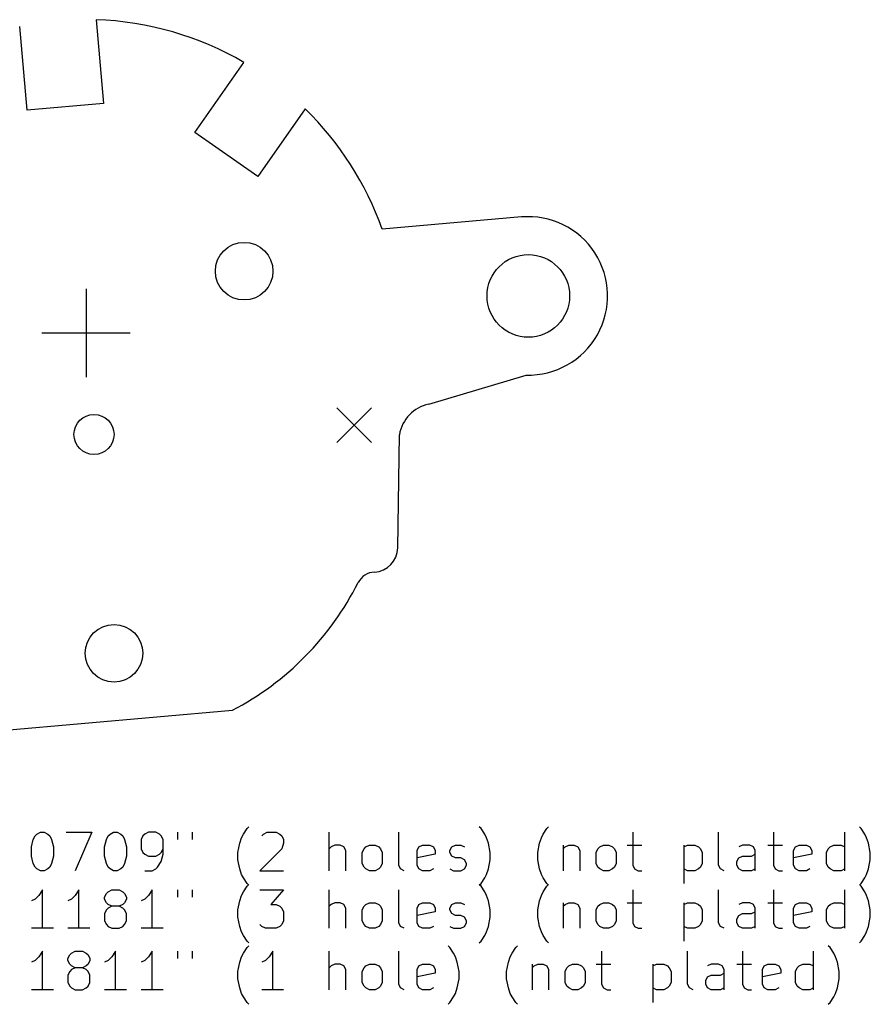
# Model space of a CAD drawing. Extents: x 61.2 to 131.3, y -105.5 to -54.2.
# Tile 2 of 2: x 87 to 131.3, y -105.5 to -54.2. Entities that reach past the tile are written whole.
import ezdxf

# ---------------------------------------------------------------- set-up
doc = ezdxf.new("R2010")
doc.units = 0
doc.layers.add('BLACK', color=7, linetype='CONTINUOUS')

msp = doc.modelspace()

# ---------------------------------------------------------------- linework, layer by layer
at = {"layer": 'BLACK', "linetype": 'CONTINUOUS'}
for p, q in [((91.006214, -54.200319), (91.387796, -58.561793)), ((87.403017, -58.910416), (87.021515, -54.54983)), ((96.151398, -60.074632), (98.707175, -56.424605)), ((91.387796, -58.561793), (87.403017, -58.910416)), ((101.893954, -58.847189), (99.428006, -62.368938)), ((99.428006, -62.368938), (96.151398, -60.074632)), ((113.167014, -64.479729), (105.911094, -65.114539)), ((90.477066, -68.222832), (90.477066, -72.822832)), ((88.177066, -70.522832), (92.777066, -70.522832)), ((108.335635, -74.224453), (113.411019, -72.7174)), ((103.548628, -74.423397), (105.348628, -76.223397)), ((105.348628, -74.423397), (103.548628, -76.223397)), ((106.718456, -81.72129), (106.806682, -75.822153)), ((86.279842, -91.219007), (98.110374, -90.183969)), ((98.680555, -96.634083), (98.871031, -96.348368)), ((98.871031, -96.348368), (98.96627, -96.25313)), ((111.061509, -96.348368), (110.966271, -96.25313)), ((111.251985, -96.634083), (111.061509, -96.348368)), ((114.299604, -96.634083), (114.49008, -96.348368)), ((114.49008, -96.348368), (114.585319, -96.25313)), ((130.871034, -96.348368), (130.775796, -96.25313)), ((131.06151, -96.634083), (130.871034, -96.348368)), ((87.632935, -97.300749), (87.728173, -96.919797)), ((87.728173, -96.919797), (87.823411, -96.729321)), ((87.823411, -96.729321), (87.918649, -96.634083)), ((87.918649, -96.634083), (88.109125, -96.538845)), ((88.109125, -96.538845), (88.299602, -96.538845)), ((88.299602, -96.538845), (88.490078, -96.634083)), ((88.490078, -96.634083), (88.585316, -96.729321)), ((88.585316, -96.729321), (88.680554, -96.919797)), ((88.680554, -96.919797), (88.775792, -97.300749)), ((89.442459, -96.538845), (90.775792, -96.538845)), ((90.775792, -96.538845), (89.918649, -98.538845)), ((91.442459, -97.300749), (91.537697, -96.919797)), ((91.537697, -96.919797), (91.632935, -96.729321)), ((91.632935, -96.729321), (91.728173, -96.634083)), ((91.728173, -96.634083), (91.918649, -96.538845)), ((91.918649, -96.538845), (92.109126, -96.538845)), ((92.109126, -96.538845), (92.299602, -96.634083)), ((92.299602, -96.634083), (92.39484, -96.729321)), ((92.39484, -96.729321), (92.490078, -96.919797)), ((92.490078, -96.919797), (92.585316, -97.300749)), ((93.442459, -96.729321), (93.347221, -96.919797)), ((93.347221, -96.919797), (93.347221, -97.395987)), ((93.537697, -96.634083), (93.442459, -96.729321)), ((93.728173, -96.538845), (93.537697, -96.634083)), ((94.109126, -96.538845), (93.728173, -96.538845)), ((94.299602, -96.634083), (94.109126, -96.538845)), ((94.39484, -96.729321), (94.299602, -96.634083)), ((94.490078, -96.919797), (94.39484, -96.729321)), ((94.490078, -97.681702), (94.490078, -96.919797)), ((95.251983, -96.538845), (95.251983, -96.919797)), ((96.013888, -96.538845), (96.013888, -96.919797)), ((98.490079, -97.110273), (98.585317, -96.824559)), ((98.585317, -96.824559), (98.680555, -96.634083)), ((99.632936, -96.729321), (99.728174, -96.634083)), ((99.728174, -96.634083), (99.91865, -96.538845)), ((99.91865, -96.538845), (100.394841, -96.538845)), ((100.394841, -96.538845), (100.585317, -96.634083)), ((100.585317, -96.634083), (100.680555, -96.729321)), ((100.680555, -96.729321), (100.775793, -96.919797)), ((100.775793, -96.919797), (100.775793, -97.110273)), ((103.156746, -98.538845), (103.156746, -96.538845)), ((106.775794, -98.25313), (106.775794, -96.538845)), ((111.347223, -96.824559), (111.251985, -96.634083)), ((111.442461, -97.110273), (111.347223, -96.824559)), ((114.109128, -97.110273), (114.204366, -96.824559)), ((114.204366, -96.824559), (114.299604, -96.634083)), ((118.966271, -96.538845), (118.966271, -98.25313)), ((123.442462, -98.25313), (123.442462, -96.538845)), ((126.299605, -96.538845), (126.299605, -98.25313)), ((130.013891, -98.538845), (130.013891, -96.538845)), ((131.156748, -96.824559), (131.06151, -96.634083)), ((131.251986, -97.110273), (131.156748, -96.824559)), ((87.632935, -97.77694), (87.632935, -97.300749)), ((88.775792, -97.300749), (88.775792, -97.77694)), ((91.442459, -97.77694), (91.442459, -97.300749)), ((92.585316, -97.300749), (92.585316, -97.77694)), ((93.347221, -97.395987), (93.442459, -97.586464)), ((94.39484, -97.586464), (94.490078, -97.395987)), ((98.394841, -97.586464), (98.490079, -97.110273)), ((100.680555, -97.395987), (99.537698, -98.538845)), ((100.775793, -97.110273), (100.680555, -97.395987)), ((103.251984, -97.300749), (103.156746, -97.395987)), ((103.44246, -97.205511), (103.251984, -97.300749)), ((103.728175, -97.205511), (103.44246, -97.205511)), ((103.918651, -97.300749), (103.728175, -97.205511)), ((104.013889, -97.491226), (103.918651, -97.300749)), ((104.871032, -97.586464), (104.96627, -97.395987)), ((104.96627, -97.395987), (105.061508, -97.300749)), ((105.061508, -97.300749), (105.251984, -97.205511)), ((105.251984, -97.205511), (105.537699, -97.205511)), ((105.537699, -97.205511), (105.728175, -97.300749)), ((105.728175, -97.300749), (105.823413, -97.395987)), ((105.823413, -97.395987), (105.918651, -97.586464)), ((107.728175, -97.491226), (107.823413, -97.300749)), ((107.823413, -97.300749), (108.013889, -97.205511)), ((108.013889, -97.205511), (108.394842, -97.205511)), ((108.394842, -97.205511), (108.585318, -97.300749)), ((108.585318, -97.300749), (108.680556, -97.491226)), ((109.442461, -97.491226), (109.537699, -97.300749)), ((109.537699, -97.300749), (109.728175, -97.205511)), ((109.728175, -97.205511), (110.013889, -97.205511)), ((110.013889, -97.205511), (110.204366, -97.300749)), ((111.537699, -97.586464), (111.442461, -97.110273)), ((114.01389, -97.586464), (114.109128, -97.110273)), ((115.347223, -97.205511), (115.347223, -98.538845)), ((115.347223, -97.395987), (115.442461, -97.300749)), ((115.442461, -97.300749), (115.632937, -97.205511)), ((115.632937, -97.205511), (115.918652, -97.205511)), ((115.918652, -97.205511), (116.109128, -97.300749)), ((116.109128, -97.300749), (116.204366, -97.491226)), ((117.061509, -97.586464), (117.156747, -97.395987)), ((117.156747, -97.395987), (117.251985, -97.300749)), ((117.251985, -97.300749), (117.442461, -97.205511)), ((117.442461, -97.205511), (117.728176, -97.205511)), ((117.728176, -97.205511), (117.918652, -97.300749)), ((117.918652, -97.300749), (118.01389, -97.395987)), ((118.01389, -97.395987), (118.109128, -97.586464)), ((118.680557, -97.205511), (119.442461, -97.205511)), ((121.632938, -97.205511), (121.632938, -99.205511)), ((121.632938, -97.300749), (121.823414, -97.205511)), ((121.823414, -97.205511), (122.204367, -97.205511)), ((122.204367, -97.205511), (122.394843, -97.300749)), ((122.394843, -97.300749), (122.490081, -97.395987)), ((122.490081, -97.395987), (122.585319, -97.586464)), ((124.680557, -97.205511), (124.490081, -97.300749)), ((125.06151, -97.205511), (124.680557, -97.205511)), ((125.251986, -97.300749), (125.06151, -97.205511)), ((125.347224, -97.491226), (125.251986, -97.300749)), ((126.013891, -97.205511), (126.775795, -97.205511)), ((127.347224, -97.491226), (127.442462, -97.300749)), ((127.442462, -97.300749), (127.632938, -97.205511)), ((127.632938, -97.205511), (128.013891, -97.205511)), ((128.013891, -97.205511), (128.204367, -97.300749)), ((128.204367, -97.300749), (128.299605, -97.491226)), ((129.06151, -97.586464), (129.156748, -97.395987)), ((129.156748, -97.395987), (129.251986, -97.300749)), ((129.251986, -97.300749), (129.442462, -97.205511)), ((129.442462, -97.205511), (129.823415, -97.205511)), ((129.823415, -97.205511), (130.013891, -97.300749)), ((131.347224, -97.586464), (131.251986, -97.110273)), ((87.728173, -98.157892), (87.632935, -97.77694)), ((88.775792, -97.77694), (88.680554, -98.157892)), ((91.537697, -98.157892), (91.442459, -97.77694)), ((92.585316, -97.77694), (92.490078, -98.157892)), ((93.442459, -97.586464), (93.537697, -97.681702)), ((93.537697, -97.681702), (93.728173, -97.77694)), ((93.728173, -97.77694), (94.109126, -97.77694)), ((94.109126, -97.77694), (94.299602, -97.681702)), ((94.299602, -97.681702), (94.39484, -97.586464)), ((94.39484, -98.062654), (94.490078, -97.681702)), ((98.394841, -97.967416), (98.394841, -97.586464)), ((98.490079, -98.443607), (98.394841, -97.967416)), ((104.013889, -98.538845), (104.013889, -97.491226)), ((104.871032, -98.157892), (104.871032, -97.586464)), ((105.918651, -97.586464), (105.918651, -98.157892)), ((107.728175, -98.25313), (107.728175, -97.491226)), ((108.680556, -97.681702), (107.728175, -97.872178)), ((108.680556, -97.491226), (108.680556, -97.681702)), ((109.442461, -97.586464), (109.442461, -97.491226)), ((109.537699, -97.77694), (109.442461, -97.586464)), ((109.728175, -97.872178), (109.537699, -97.77694)), ((110.013889, -97.872178), (109.728175, -97.872178)), ((110.204366, -97.967416), (110.013889, -97.872178)), ((110.299604, -98.157892), (110.204366, -97.967416)), ((111.442461, -98.443607), (111.537699, -97.967416)), ((111.537699, -97.967416), (111.537699, -97.586464)), ((114.01389, -97.967416), (114.01389, -97.586464)), ((114.109128, -98.443607), (114.01389, -97.967416)), ((116.204366, -97.491226), (116.204366, -98.538845)), ((117.061509, -98.157892), (117.061509, -97.586464)), ((118.109128, -97.586464), (118.109128, -98.157892)), ((122.585319, -97.586464), (122.585319, -98.157892)), ((124.394843, -98.062654), (124.490081, -97.872178)), ((124.490081, -97.872178), (124.680557, -97.77694)), ((124.680557, -97.77694), (125.156748, -97.77694)), ((125.156748, -97.77694), (125.347224, -97.681702)), ((125.347224, -98.538845), (125.347224, -97.491226)), ((127.347224, -98.25313), (127.347224, -97.491226)), ((128.299605, -97.681702), (127.347224, -97.872178)), ((128.299605, -97.491226), (128.299605, -97.681702)), ((129.06151, -98.157892), (129.06151, -97.586464)), ((131.251986, -98.443607), (131.347224, -97.967416)), ((131.347224, -97.967416), (131.347224, -97.586464)), ((87.823411, -98.348368), (87.728173, -98.157892)), ((87.918649, -98.443607), (87.823411, -98.348368)), ((88.109125, -98.538845), (87.918649, -98.443607)), ((88.490078, -98.443607), (88.299602, -98.538845)), ((88.585316, -98.348368), (88.490078, -98.443607)), ((88.680554, -98.157892), (88.585316, -98.348368)), ((91.632935, -98.348368), (91.537697, -98.157892)), ((91.728173, -98.443607), (91.632935, -98.348368)), ((91.918649, -98.538845), (91.728173, -98.443607)), ((92.299602, -98.443607), (92.109126, -98.538845)), ((92.39484, -98.348368), (92.299602, -98.443607)), ((92.490078, -98.157892), (92.39484, -98.348368)), ((93.918649, -98.538845), (94.109126, -98.443607)), ((94.109126, -98.443607), (94.204364, -98.348368)), ((94.204364, -98.348368), (94.39484, -98.062654)), ((98.585317, -98.729321), (98.490079, -98.443607)), ((104.96627, -98.348368), (104.871032, -98.157892)), ((105.061508, -98.443607), (104.96627, -98.348368)), ((105.251984, -98.538845), (105.061508, -98.443607)), ((105.728175, -98.443607), (105.537699, -98.538845)), ((105.823413, -98.348368), (105.728175, -98.443607)), ((105.918651, -98.157892), (105.823413, -98.348368)), ((106.871032, -98.443607), (106.775794, -98.25313)), ((107.061508, -98.538845), (106.871032, -98.443607)), ((107.823413, -98.443607), (107.728175, -98.25313)), ((108.013889, -98.538845), (107.823413, -98.443607)), ((108.585318, -98.443607), (108.394842, -98.538845)), ((109.442461, -98.443607), (109.632937, -98.538845)), ((110.013889, -98.538845), (110.204366, -98.443607)), ((110.204366, -98.443607), (110.299604, -98.25313)), ((110.299604, -98.25313), (110.299604, -98.157892)), ((111.347223, -98.729321), (111.442461, -98.443607)), ((114.204366, -98.729321), (114.109128, -98.443607)), ((117.156747, -98.348368), (117.061509, -98.157892)), ((117.251985, -98.443607), (117.156747, -98.348368)), ((117.442461, -98.538845), (117.251985, -98.443607)), ((117.918652, -98.443607), (117.728176, -98.538845)), ((118.01389, -98.348368), (117.918652, -98.443607)), ((118.109128, -98.157892), (118.01389, -98.348368)), ((118.966271, -98.25313), (119.061509, -98.443607)), ((119.061509, -98.443607), (119.251985, -98.538845)), ((121.823414, -98.538845), (121.632938, -98.443607)), ((122.394843, -98.443607), (122.204367, -98.538845)), ((122.490081, -98.348368), (122.394843, -98.443607)), ((122.585319, -98.157892), (122.490081, -98.348368)), ((123.5377, -98.443607), (123.442462, -98.25313)), ((123.728176, -98.538845), (123.5377, -98.443607)), ((124.394843, -98.25313), (124.394843, -98.062654)), ((124.490081, -98.443607), (124.394843, -98.25313)), ((124.680557, -98.538845), (124.490081, -98.443607)), ((125.347224, -98.443607), (125.156748, -98.538845)), ((126.299605, -98.25313), (126.394843, -98.443607)), ((126.394843, -98.443607), (126.585319, -98.538845)), ((127.442462, -98.443607), (127.347224, -98.25313)), ((127.632938, -98.538845), (127.442462, -98.443607)), ((128.204367, -98.443607), (128.013891, -98.538845)), ((129.156748, -98.348368), (129.06151, -98.157892)), ((129.251986, -98.443607), (129.156748, -98.348368)), ((129.442462, -98.538845), (129.251986, -98.443607)), ((130.013891, -98.443607), (129.823415, -98.538845)), ((131.156748, -98.729321), (131.251986, -98.443607)), ((88.299602, -98.538845), (88.109125, -98.538845)), ((92.109126, -98.538845), (91.918649, -98.538845)), ((93.537697, -98.538845), (93.918649, -98.538845)), ((98.680555, -98.919797), (98.585317, -98.729321)), ((98.871031, -99.205511), (98.680555, -98.919797)), ((99.537698, -98.538845), (100.775793, -98.538845)), ((105.537699, -98.538845), (105.251984, -98.538845)), ((108.394842, -98.538845), (108.013889, -98.538845)), ((109.632937, -98.538845), (110.013889, -98.538845)), ((111.061509, -99.205511), (111.251985, -98.919797)), ((111.251985, -98.919797), (111.347223, -98.729321)), ((114.299604, -98.919797), (114.204366, -98.729321)), ((114.49008, -99.205511), (114.299604, -98.919797)), ((117.728176, -98.538845), (117.442461, -98.538845)), ((119.251985, -98.538845), (119.442461, -98.538845)), ((122.204367, -98.538845), (121.823414, -98.538845)), ((125.156748, -98.538845), (124.680557, -98.538845)), ((126.585319, -98.538845), (126.775795, -98.538845)), ((128.013891, -98.538845), (127.632938, -98.538845)), ((129.823415, -98.538845), (129.442462, -98.538845)), ((130.871034, -99.205511), (131.06151, -98.919797)), ((131.06151, -98.919797), (131.156748, -98.729321)), ((98.680555, -99.634083), (98.871031, -99.348368)), ((98.96627, -99.300749), (98.871031, -99.205511)), ((98.871031, -99.348368), (98.96627, -99.25313)), ((110.966271, -99.300749), (111.061509, -99.205511)), ((111.061509, -99.348368), (110.966271, -99.25313)), ((111.251985, -99.634083), (111.061509, -99.348368)), ((114.299604, -99.634083), (114.49008, -99.348368)), ((114.585319, -99.300749), (114.49008, -99.205511)), ((114.49008, -99.348368), (114.585319, -99.25313)), ((130.775796, -99.300749), (130.871034, -99.205511)), ((130.871034, -99.348368), (130.775796, -99.25313)), ((131.06151, -99.634083), (130.871034, -99.348368)), ((87.823411, -100.015035), (87.632935, -100.110273)), ((88.013887, -99.824559), (87.823411, -100.015035)), ((88.204363, -99.538845), (88.013887, -99.824559)), ((88.204363, -101.538845), (88.204363, -99.538845)), ((89.728173, -100.015035), (89.537697, -100.110273)), ((89.918649, -99.824559), (89.728173, -100.015035)), ((90.109125, -99.538845), (89.918649, -99.824559)), ((90.109125, -101.538845), (90.109125, -99.538845)), ((91.442459, -99.919797), (91.537697, -99.729321)), ((91.442459, -100.015035), (91.442459, -99.919797)), ((91.537697, -100.205511), (91.442459, -100.015035)), ((91.537697, -99.729321), (91.632935, -99.634083)), ((91.632935, -99.634083), (91.823411, -99.538845)), ((91.823411, -99.538845), (92.204364, -99.538845)), ((92.204364, -99.538845), (92.39484, -99.634083)), ((92.39484, -99.634083), (92.490078, -99.729321)), ((92.490078, -99.729321), (92.585316, -99.919797)), ((92.585316, -100.015035), (92.490078, -100.205511)), ((92.585316, -99.919797), (92.585316, -100.015035)), ((93.537697, -100.015035), (93.347221, -100.110273)), ((93.728173, -99.824559), (93.537697, -100.015035)), ((93.918649, -99.538845), (93.728173, -99.824559)), ((93.918649, -101.538845), (93.918649, -99.538845)), ((95.251983, -99.538845), (95.251983, -99.919797)), ((96.013888, -99.538845), (96.013888, -99.919797)), ((98.490079, -100.110273), (98.585317, -99.824559)), ((98.585317, -99.824559), (98.680555, -99.634083)), ((99.537698, -99.538845), (100.775793, -99.538845)), ((100.775793, -99.538845), (100.109126, -100.300749)), ((103.156746, -101.538845), (103.156746, -99.538845)), ((106.775794, -101.25313), (106.775794, -99.538845)), ((111.347223, -99.824559), (111.251985, -99.634083)), ((111.442461, -100.110273), (111.347223, -99.824559)), ((114.109128, -100.110273), (114.204366, -99.824559)), ((114.204366, -99.824559), (114.299604, -99.634083)), ((118.966271, -99.538845), (118.966271, -101.25313)), ((123.442462, -101.25313), (123.442462, -99.538845)), ((126.299605, -99.538845), (126.299605, -101.25313)), ((130.013891, -101.538845), (130.013891, -99.538845)), ((131.156748, -99.824559), (131.06151, -99.634083)), ((131.251986, -100.110273), (131.156748, -99.824559)), ((91.632935, -100.300749), (91.537697, -100.205511)), ((91.632935, -100.491226), (91.537697, -100.586464)), ((91.823411, -100.395987), (91.632935, -100.300749)), ((91.823411, -100.395987), (91.632935, -100.491226)), ((92.204364, -100.395987), (91.823411, -100.395987)), ((92.39484, -100.300749), (92.204364, -100.395987)), ((92.39484, -100.491226), (92.204364, -100.395987)), ((92.490078, -100.205511), (92.39484, -100.300749)), ((92.490078, -100.586464), (92.39484, -100.491226)), ((98.394841, -100.586464), (98.490079, -100.110273)), ((100.109126, -100.300749), (100.394841, -100.300749)), ((100.394841, -100.300749), (100.585317, -100.395987)), ((100.585317, -100.395987), (100.680555, -100.491226)), ((100.680555, -100.491226), (100.775793, -100.681702)), ((103.251984, -100.300749), (103.156746, -100.395987)), ((103.44246, -100.205511), (103.251984, -100.300749)), ((103.728175, -100.205511), (103.44246, -100.205511)), ((103.918651, -100.300749), (103.728175, -100.205511)), ((104.013889, -100.491226), (103.918651, -100.300749)), ((104.013889, -101.538845), (104.013889, -100.491226)), ((104.871032, -100.586464), (104.96627, -100.395987)), ((104.96627, -100.395987), (105.061508, -100.300749)), ((105.061508, -100.300749), (105.251984, -100.205511)), ((105.251984, -100.205511), (105.537699, -100.205511)), ((105.537699, -100.205511), (105.728175, -100.300749)), ((105.728175, -100.300749), (105.823413, -100.395987)), ((105.823413, -100.395987), (105.918651, -100.586464)), ((107.728175, -100.491226), (107.823413, -100.300749)), ((107.728175, -101.25313), (107.728175, -100.491226)), ((107.823413, -100.300749), (108.013889, -100.205511)), ((108.013889, -100.205511), (108.394842, -100.205511)), ((108.394842, -100.205511), (108.585318, -100.300749)), ((108.585318, -100.300749), (108.680556, -100.491226)), ((108.680556, -100.491226), (108.680556, -100.681702)), ((109.442461, -100.491226), (109.537699, -100.300749)), ((109.442461, -100.586464), (109.442461, -100.491226)), ((109.537699, -100.300749), (109.728175, -100.205511)), ((109.728175, -100.205511), (110.013889, -100.205511)), ((110.013889, -100.205511), (110.204366, -100.300749)), ((111.537699, -100.586464), (111.442461, -100.110273)), ((114.01389, -100.586464), (114.109128, -100.110273)), ((115.347223, -100.205511), (115.347223, -101.538845)), ((115.347223, -100.395987), (115.442461, -100.300749)), ((115.442461, -100.300749), (115.632937, -100.205511)), ((115.632937, -100.205511), (115.918652, -100.205511)), ((115.918652, -100.205511), (116.109128, -100.300749)), ((116.109128, -100.300749), (116.204366, -100.491226)), ((116.204366, -100.491226), (116.204366, -101.538845)), ((117.061509, -100.586464), (117.156747, -100.395987)), ((117.156747, -100.395987), (117.251985, -100.300749)), ((117.251985, -100.300749), (117.442461, -100.205511)), ((117.442461, -100.205511), (117.728176, -100.205511)), ((117.728176, -100.205511), (117.918652, -100.300749)), ((117.918652, -100.300749), (118.01389, -100.395987)), ((118.01389, -100.395987), (118.109128, -100.586464)), ((118.680557, -100.205511), (119.442461, -100.205511)), ((121.632938, -100.205511), (121.632938, -102.205511)), ((121.632938, -100.300749), (121.823414, -100.205511)), ((121.823414, -100.205511), (122.204367, -100.205511)), ((122.204367, -100.205511), (122.394843, -100.300749)), ((122.394843, -100.300749), (122.490081, -100.395987)), ((122.490081, -100.395987), (122.585319, -100.586464)), ((124.680557, -100.205511), (124.490081, -100.300749)), ((125.06151, -100.205511), (124.680557, -100.205511)), ((125.251986, -100.300749), (125.06151, -100.205511)), ((125.347224, -100.491226), (125.251986, -100.300749)), ((125.347224, -101.538845), (125.347224, -100.491226)), ((126.013891, -100.205511), (126.775795, -100.205511)), ((127.347224, -100.491226), (127.442462, -100.300749)), ((127.347224, -101.25313), (127.347224, -100.491226)), ((127.442462, -100.300749), (127.632938, -100.205511)), ((127.632938, -100.205511), (128.013891, -100.205511)), ((128.013891, -100.205511), (128.204367, -100.300749)), ((128.204367, -100.300749), (128.299605, -100.491226)), ((128.299605, -100.491226), (128.299605, -100.681702)), ((129.06151, -100.586464), (129.156748, -100.395987)), ((129.156748, -100.395987), (129.251986, -100.300749)), ((129.251986, -100.300749), (129.442462, -100.205511)), ((129.442462, -100.205511), (129.823415, -100.205511)), ((129.823415, -100.205511), (130.013891, -100.300749)), ((131.347224, -100.586464), (131.251986, -100.110273)), ((91.537697, -100.586464), (91.442459, -100.77694)), ((91.442459, -100.77694), (91.442459, -101.157892)), ((92.585316, -100.77694), (92.490078, -100.586464)), ((92.585316, -101.157892), (92.585316, -100.77694)), ((98.394841, -100.967416), (98.394841, -100.586464)), ((98.490079, -101.443607), (98.394841, -100.967416)), ((100.775793, -100.681702), (100.775793, -101.157892)), ((104.871032, -101.157892), (104.871032, -100.586464)), ((105.918651, -100.586464), (105.918651, -101.157892)), ((108.680556, -100.681702), (107.728175, -100.872178)), ((109.537699, -100.77694), (109.442461, -100.586464)), ((109.728175, -100.872178), (109.537699, -100.77694)), ((110.013889, -100.872178), (109.728175, -100.872178)), ((110.204366, -100.967416), (110.013889, -100.872178)), ((110.299604, -101.157892), (110.204366, -100.967416)), ((111.442461, -101.443607), (111.537699, -100.967416)), ((111.537699, -100.967416), (111.537699, -100.586464)), ((114.01389, -100.967416), (114.01389, -100.586464)), ((114.109128, -101.443607), (114.01389, -100.967416)), ((117.061509, -101.157892), (117.061509, -100.586464)), ((118.109128, -100.586464), (118.109128, -101.157892)), ((122.585319, -100.586464), (122.585319, -101.157892)), ((124.394843, -101.062654), (124.490081, -100.872178)), ((124.490081, -100.872178), (124.680557, -100.77694)), ((124.680557, -100.77694), (125.156748, -100.77694)), ((125.156748, -100.77694), (125.347224, -100.681702)), ((128.299605, -100.681702), (127.347224, -100.872178)), ((129.06151, -101.157892), (129.06151, -100.586464)), ((131.251986, -101.443607), (131.347224, -100.967416)), ((131.347224, -100.967416), (131.347224, -100.586464)), ((88.775792, -101.538845), (87.632935, -101.538845)), ((90.680554, -101.538845), (89.537697, -101.538845)), ((91.442459, -101.157892), (91.537697, -101.348368)), ((91.537697, -101.348368), (91.632935, -101.443607)), ((91.632935, -101.443607), (91.823411, -101.538845)), ((91.823411, -101.538845), (92.204364, -101.538845)), ((92.204364, -101.538845), (92.39484, -101.443607)), ((92.39484, -101.443607), (92.490078, -101.348368)), ((92.490078, -101.348368), (92.585316, -101.157892)), ((94.490078, -101.538845), (93.347221, -101.538845)), ((98.585317, -101.729321), (98.490079, -101.443607)), ((99.632936, -101.443607), (99.537698, -101.348368)), ((99.823412, -101.538845), (99.632936, -101.443607)), ((100.394841, -101.538845), (99.823412, -101.538845)), ((100.585317, -101.443607), (100.394841, -101.538845)), ((100.680555, -101.348368), (100.585317, -101.443607)), ((100.775793, -101.157892), (100.680555, -101.348368)), ((104.96627, -101.348368), (104.871032, -101.157892)), ((105.061508, -101.443607), (104.96627, -101.348368)), ((105.251984, -101.538845), (105.061508, -101.443607)), ((105.537699, -101.538845), (105.251984, -101.538845)), ((105.728175, -101.443607), (105.537699, -101.538845)), ((105.823413, -101.348368), (105.728175, -101.443607)), ((105.918651, -101.157892), (105.823413, -101.348368)), ((106.871032, -101.443607), (106.775794, -101.25313)), ((107.061508, -101.538845), (106.871032, -101.443607)), ((107.823413, -101.443607), (107.728175, -101.25313)), ((108.013889, -101.538845), (107.823413, -101.443607)), ((108.394842, -101.538845), (108.013889, -101.538845)), ((108.585318, -101.443607), (108.394842, -101.538845)), ((109.442461, -101.443607), (109.632937, -101.538845)), ((109.632937, -101.538845), (110.013889, -101.538845)), ((110.013889, -101.538845), (110.204366, -101.443607)), ((110.204366, -101.443607), (110.299604, -101.25313)), ((110.299604, -101.25313), (110.299604, -101.157892)), ((111.347223, -101.729321), (111.442461, -101.443607)), ((114.204366, -101.729321), (114.109128, -101.443607)), ((117.156747, -101.348368), (117.061509, -101.157892)), ((117.251985, -101.443607), (117.156747, -101.348368)), ((117.442461, -101.538845), (117.251985, -101.443607)), ((117.728176, -101.538845), (117.442461, -101.538845)), ((117.918652, -101.443607), (117.728176, -101.538845)), ((118.01389, -101.348368), (117.918652, -101.443607)), ((118.109128, -101.157892), (118.01389, -101.348368)), ((118.966271, -101.25313), (119.061509, -101.443607)), ((119.061509, -101.443607), (119.251985, -101.538845)), ((119.251985, -101.538845), (119.442461, -101.538845)), ((121.823414, -101.538845), (121.632938, -101.443607)), ((122.204367, -101.538845), (121.823414, -101.538845)), ((122.394843, -101.443607), (122.204367, -101.538845)), ((122.490081, -101.348368), (122.394843, -101.443607)), ((122.585319, -101.157892), (122.490081, -101.348368)), ((123.5377, -101.443607), (123.442462, -101.25313)), ((123.728176, -101.538845), (123.5377, -101.443607)), ((124.394843, -101.25313), (124.394843, -101.062654)), ((124.490081, -101.443607), (124.394843, -101.25313)), ((124.680557, -101.538845), (124.490081, -101.443607)), ((125.156748, -101.538845), (124.680557, -101.538845)), ((125.347224, -101.443607), (125.156748, -101.538845)), ((126.299605, -101.25313), (126.394843, -101.443607)), ((126.394843, -101.443607), (126.585319, -101.538845)), ((126.585319, -101.538845), (126.775795, -101.538845)), ((127.442462, -101.443607), (127.347224, -101.25313)), ((127.632938, -101.538845), (127.442462, -101.443607)), ((128.013891, -101.538845), (127.632938, -101.538845)), ((128.204367, -101.443607), (128.013891, -101.538845)), ((129.156748, -101.348368), (129.06151, -101.157892)), ((129.251986, -101.443607), (129.156748, -101.348368)), ((129.442462, -101.538845), (129.251986, -101.443607)), ((129.823415, -101.538845), (129.442462, -101.538845)), ((130.013891, -101.443607), (129.823415, -101.538845)), ((131.156748, -101.729321), (131.251986, -101.443607)), ((98.680555, -101.919797), (98.585317, -101.729321)), ((98.871031, -102.205511), (98.680555, -101.919797)), ((111.061509, -102.205511), (111.251985, -101.919797)), ((111.251985, -101.919797), (111.347223, -101.729321)), ((114.299604, -101.919797), (114.204366, -101.729321)), ((114.49008, -102.205511), (114.299604, -101.919797)), ((130.871034, -102.205511), (131.06151, -101.919797)), ((131.06151, -101.919797), (131.156748, -101.729321)), ((98.680555, -102.834083), (98.871031, -102.548368)), ((98.96627, -102.300749), (98.871031, -102.205511)), ((98.871031, -102.548368), (98.96627, -102.45313)), ((109.442461, -102.548368), (109.347223, -102.45313)), ((109.632937, -102.834083), (109.442461, -102.548368)), ((110.966271, -102.300749), (111.061509, -102.205511)), ((112.680556, -102.834083), (112.871032, -102.548368)), ((112.871032, -102.548368), (112.966271, -102.45313)), ((114.585319, -102.300749), (114.49008, -102.205511)), ((129.251986, -102.548368), (129.156748, -102.45313)), ((129.442462, -102.834083), (129.251986, -102.548368)), ((130.775796, -102.300749), (130.871034, -102.205511)), ((88.013887, -103.024559), (87.823411, -103.215035)), ((88.204363, -102.738845), (88.013887, -103.024559)), ((88.204363, -104.738845), (88.204363, -102.738845)), ((89.537697, -103.119797), (89.632935, -102.929321)), ((89.632935, -102.929321), (89.728173, -102.834083)), ((89.728173, -102.834083), (89.918649, -102.738845)), ((89.918649, -102.738845), (90.299602, -102.738845)), ((90.299602, -102.738845), (90.490078, -102.834083)), ((90.490078, -102.834083), (90.585316, -102.929321)), ((90.585316, -102.929321), (90.680554, -103.119797)), ((91.823411, -103.024559), (91.632935, -103.215035)), ((92.013887, -102.738845), (91.823411, -103.024559)), ((92.013887, -104.738845), (92.013887, -102.738845)), ((93.728173, -103.024559), (93.537697, -103.215035)), ((93.918649, -102.738845), (93.728173, -103.024559)), ((93.918649, -104.738845), (93.918649, -102.738845)), ((95.251983, -102.738845), (95.251983, -103.119797)), ((96.013888, -102.738845), (96.013888, -103.119797)), ((98.490079, -103.310273), (98.585317, -103.024559)), ((98.585317, -103.024559), (98.680555, -102.834083)), ((100.013888, -103.024559), (99.823412, -103.215035)), ((100.204364, -102.738845), (100.013888, -103.024559)), ((100.204364, -104.738845), (100.204364, -102.738845)), ((103.156746, -104.738845), (103.156746, -102.738845)), ((106.775794, -104.45313), (106.775794, -102.738845)), ((109.728175, -103.024559), (109.632937, -102.834083)), ((109.823413, -103.310273), (109.728175, -103.024559)), ((112.49008, -103.310273), (112.585318, -103.024559)), ((112.585318, -103.024559), (112.680556, -102.834083)), ((117.347223, -102.738845), (117.347223, -104.45313)), ((121.823414, -104.45313), (121.823414, -102.738845)), ((124.680557, -102.738845), (124.680557, -104.45313)), ((128.394843, -104.738845), (128.394843, -102.738845)), ((129.5377, -103.024559), (129.442462, -102.834083)), ((129.632938, -103.310273), (129.5377, -103.024559)), ((87.823411, -103.215035), (87.632935, -103.310273)), ((89.537697, -103.215035), (89.537697, -103.119797)), ((89.632935, -103.405511), (89.537697, -103.215035)), ((89.728173, -103.500749), (89.632935, -103.405511)), ((89.918649, -103.595987), (89.728173, -103.500749)), ((89.918649, -103.595987), (89.728173, -103.691226)), ((90.299602, -103.595987), (89.918649, -103.595987)), ((90.490078, -103.500749), (90.299602, -103.595987)), ((90.490078, -103.691226), (90.299602, -103.595987)), ((90.585316, -103.405511), (90.490078, -103.500749)), ((90.680554, -103.215035), (90.585316, -103.405511)), ((90.680554, -103.119797), (90.680554, -103.215035)), ((91.632935, -103.215035), (91.442459, -103.310273)), ((93.537697, -103.215035), (93.347221, -103.310273)), ((98.394841, -103.786464), (98.490079, -103.310273)), ((99.823412, -103.215035), (99.632936, -103.310273)), ((103.251984, -103.500749), (103.156746, -103.595987)), ((103.44246, -103.405511), (103.251984, -103.500749)), ((103.728175, -103.405511), (103.44246, -103.405511)), ((103.918651, -103.500749), (103.728175, -103.405511)), ((104.013889, -103.691226), (103.918651, -103.500749)), ((104.871032, -103.786464), (104.96627, -103.595987)), ((104.96627, -103.595987), (105.061508, -103.500749)), ((105.061508, -103.500749), (105.251984, -103.405511)), ((105.251984, -103.405511), (105.537699, -103.405511)), ((105.537699, -103.405511), (105.728175, -103.500749)), ((105.728175, -103.500749), (105.823413, -103.595987)), ((105.823413, -103.595987), (105.918651, -103.786464)), ((107.728175, -103.691226), (107.823413, -103.500749)), ((107.823413, -103.500749), (108.013889, -103.405511)), ((108.013889, -103.405511), (108.394842, -103.405511)), ((108.394842, -103.405511), (108.585318, -103.500749)), ((108.585318, -103.500749), (108.680556, -103.691226)), ((109.918651, -103.786464), (109.823413, -103.310273)), ((112.394842, -103.786464), (112.49008, -103.310273)), ((113.728175, -103.405511), (113.728175, -104.738845)), ((113.728175, -103.595987), (113.823413, -103.500749)), ((113.823413, -103.500749), (114.013889, -103.405511)), ((114.013889, -103.405511), (114.299604, -103.405511)), ((114.299604, -103.405511), (114.49008, -103.500749)), ((114.49008, -103.500749), (114.585318, -103.691226)), ((115.442461, -103.786464), (115.537699, -103.595987)), ((115.537699, -103.595987), (115.632937, -103.500749)), ((115.632937, -103.500749), (115.823413, -103.405511)), ((115.823413, -103.405511), (116.109128, -103.405511)), ((116.109128, -103.405511), (116.299604, -103.500749)), ((116.299604, -103.500749), (116.394842, -103.595987)), ((116.394842, -103.595987), (116.49008, -103.786464)), ((117.061509, -103.405511), (117.823413, -103.405511)), ((120.01389, -103.405511), (120.01389, -105.405511)), ((120.01389, -103.500749), (120.204366, -103.405511)), ((120.204366, -103.405511), (120.585319, -103.405511)), ((120.585319, -103.405511), (120.775795, -103.500749)), ((120.775795, -103.500749), (120.871033, -103.595987)), ((120.871033, -103.595987), (120.966271, -103.786464)), ((123.061509, -103.405511), (122.871033, -103.500749)), ((123.442462, -103.405511), (123.061509, -103.405511)), ((123.632938, -103.500749), (123.442462, -103.405511)), ((123.728176, -103.691226), (123.632938, -103.500749)), ((124.394843, -103.405511), (125.156747, -103.405511)), ((125.728176, -103.691226), (125.823414, -103.500749)), ((125.823414, -103.500749), (126.01389, -103.405511)), ((126.01389, -103.405511), (126.394843, -103.405511)), ((126.394843, -103.405511), (126.585319, -103.500749)), ((126.585319, -103.500749), (126.680557, -103.691226)), ((127.442462, -103.786464), (127.5377, -103.595987)), ((127.5377, -103.595987), (127.632938, -103.500749)), ((127.632938, -103.500749), (127.823414, -103.405511)), ((127.823414, -103.405511), (128.204367, -103.405511)), ((128.204367, -103.405511), (128.394843, -103.500749)), ((129.728176, -103.786464), (129.632938, -103.310273)), ((89.632935, -103.786464), (89.537697, -103.97694)), ((89.537697, -103.97694), (89.537697, -104.357892)), ((89.728173, -103.691226), (89.632935, -103.786464)), ((90.585316, -103.786464), (90.490078, -103.691226)), ((90.680554, -103.97694), (90.585316, -103.786464)), ((90.680554, -104.357892), (90.680554, -103.97694)), ((98.394841, -104.167416), (98.394841, -103.786464)), ((104.013889, -104.738845), (104.013889, -103.691226)), ((104.871032, -104.357892), (104.871032, -103.786464)), ((105.918651, -103.786464), (105.918651, -104.357892)), ((107.728175, -104.45313), (107.728175, -103.691226)), ((108.680556, -103.881702), (107.728175, -104.072178)), ((108.680556, -103.691226), (108.680556, -103.881702)), ((109.918651, -104.167416), (109.918651, -103.786464)), ((112.394842, -104.167416), (112.394842, -103.786464)), ((114.585318, -103.691226), (114.585318, -104.738845)), ((115.442461, -104.357892), (115.442461, -103.786464)), ((116.49008, -103.786464), (116.49008, -104.357892)), ((120.966271, -103.786464), (120.966271, -104.357892)), ((122.775795, -104.262654), (122.871033, -104.072178)), ((122.871033, -104.072178), (123.061509, -103.97694)), ((123.061509, -103.97694), (123.5377, -103.97694)), ((123.5377, -103.97694), (123.728176, -103.881702)), ((123.728176, -104.738845), (123.728176, -103.691226)), ((125.728176, -104.45313), (125.728176, -103.691226)), ((126.680557, -103.881702), (125.728176, -104.072178)), ((126.680557, -103.691226), (126.680557, -103.881702)), ((127.442462, -104.357892), (127.442462, -103.786464)), ((129.728176, -104.167416), (129.728176, -103.786464)), ((89.537697, -104.357892), (89.632935, -104.548368)), ((89.632935, -104.548368), (89.728173, -104.643607)), ((89.728173, -104.643607), (89.918649, -104.738845)), ((90.299602, -104.738845), (90.490078, -104.643607)), ((90.490078, -104.643607), (90.585316, -104.548368)), ((90.585316, -104.548368), (90.680554, -104.357892)), ((98.490079, -104.643607), (98.394841, -104.167416)), ((98.585317, -104.929321), (98.490079, -104.643607)), ((104.96627, -104.548368), (104.871032, -104.357892)), ((105.061508, -104.643607), (104.96627, -104.548368)), ((105.251984, -104.738845), (105.061508, -104.643607)), ((105.728175, -104.643607), (105.537699, -104.738845)), ((105.823413, -104.548368), (105.728175, -104.643607)), ((105.918651, -104.357892), (105.823413, -104.548368)), ((106.871032, -104.643607), (106.775794, -104.45313)), ((107.061508, -104.738845), (106.871032, -104.643607)), ((107.823413, -104.643607), (107.728175, -104.45313)), ((108.013889, -104.738845), (107.823413, -104.643607)), ((108.585318, -104.643607), (108.394842, -104.738845)), ((109.728175, -104.929321), (109.823413, -104.643607)), ((109.823413, -104.643607), (109.918651, -104.167416)), ((112.49008, -104.643607), (112.394842, -104.167416)), ((112.585318, -104.929321), (112.49008, -104.643607)), ((115.537699, -104.548368), (115.442461, -104.357892)), ((115.632937, -104.643607), (115.537699, -104.548368)), ((115.823413, -104.738845), (115.632937, -104.643607)), ((116.299604, -104.643607), (116.109128, -104.738845)), ((116.394842, -104.548368), (116.299604, -104.643607)), ((116.49008, -104.357892), (116.394842, -104.548368)), ((117.347223, -104.45313), (117.442461, -104.643607)), ((117.442461, -104.643607), (117.632937, -104.738845)), ((120.204366, -104.738845), (120.01389, -104.643607)), ((120.775795, -104.643607), (120.585319, -104.738845)), ((120.871033, -104.548368), (120.775795, -104.643607)), ((120.966271, -104.357892), (120.871033, -104.548368)), ((121.918652, -104.643607), (121.823414, -104.45313)), ((122.109128, -104.738845), (121.918652, -104.643607)), ((122.775795, -104.45313), (122.775795, -104.262654)), ((122.871033, -104.643607), (122.775795, -104.45313)), ((123.061509, -104.738845), (122.871033, -104.643607)), ((123.728176, -104.643607), (123.5377, -104.738845)), ((124.680557, -104.45313), (124.775795, -104.643607)), ((124.775795, -104.643607), (124.966271, -104.738845)), ((125.823414, -104.643607), (125.728176, -104.45313)), ((126.01389, -104.738845), (125.823414, -104.643607)), ((126.585319, -104.643607), (126.394843, -104.738845)), ((127.5377, -104.548368), (127.442462, -104.357892)), ((127.632938, -104.643607), (127.5377, -104.548368)), ((127.823414, -104.738845), (127.632938, -104.643607)), ((128.394843, -104.643607), (128.204367, -104.738845)), ((129.5377, -104.929321), (129.632938, -104.643607)), ((129.632938, -104.643607), (129.728176, -104.167416)), ((88.775792, -104.738845), (87.632935, -104.738845)), ((89.918649, -104.738845), (90.299602, -104.738845)), ((92.585316, -104.738845), (91.442459, -104.738845)), ((94.490078, -104.738845), (93.347221, -104.738845)), ((98.680555, -105.119797), (98.585317, -104.929321)), ((98.871031, -105.405511), (98.680555, -105.119797)), ((100.775793, -104.738845), (99.632936, -104.738845)), ((105.537699, -104.738845), (105.251984, -104.738845)), ((108.394842, -104.738845), (108.013889, -104.738845)), ((109.442461, -105.405511), (109.632937, -105.119797)), ((109.632937, -105.119797), (109.728175, -104.929321)), ((112.680556, -105.119797), (112.585318, -104.929321)), ((112.871032, -105.405511), (112.680556, -105.119797)), ((116.109128, -104.738845), (115.823413, -104.738845)), ((117.632937, -104.738845), (117.823413, -104.738845)), ((120.585319, -104.738845), (120.204366, -104.738845)), ((123.5377, -104.738845), (123.061509, -104.738845)), ((124.966271, -104.738845), (125.156747, -104.738845)), ((126.394843, -104.738845), (126.01389, -104.738845)), ((128.204367, -104.738845), (127.823414, -104.738845)), ((129.251986, -105.405511), (129.442462, -105.119797)), ((129.442462, -105.119797), (129.5377, -104.929321)), ((98.96627, -105.500749), (98.871031, -105.405511)), ((109.347223, -105.500749), (109.442461, -105.405511)), ((112.966271, -105.500749), (112.871032, -105.405511)), ((129.156748, -105.500749), (129.251986, -105.405511))]:
    msp.add_line(p, q, dxfattribs=at)
at = {"layer": 'BLACK'}
for centre, radius in [((98.717741, -67.302355), 1.5), ((113.526749, -68.591522), 2.15265), ((90.89246, -75.812409), 1.043627), ((91.936924, -87.209093), 1.5)]:
    msp.add_circle(centre, radius, dxfattribs=at)
for centre, radius, start, end in [((90.437923, -70.611206), 16.420724, 59.7624484, 88.0167041), ((90.437966, -70.611148), 16.420426, 19.5568611, 45.7598836), ((113.52675, -68.591522), 4.1275, -91.6067284, 95.0000103), ((108.775181, -76.175518), 1.999965, 102.6959553, 169.8232103), ((105.439931, -81.702167), 1.278667, -87.1539454, -0.8569132), ((105.553069, -83.978019), 0.999996, 92.8458285, 153.1724548), ((90.960931, -76.598167), 15.35215, -62.2446954, -26.8276315)]:
    msp.add_arc(centre, radius, start, end, dxfattribs=at)

doc.saveas('drawing.dxf')
